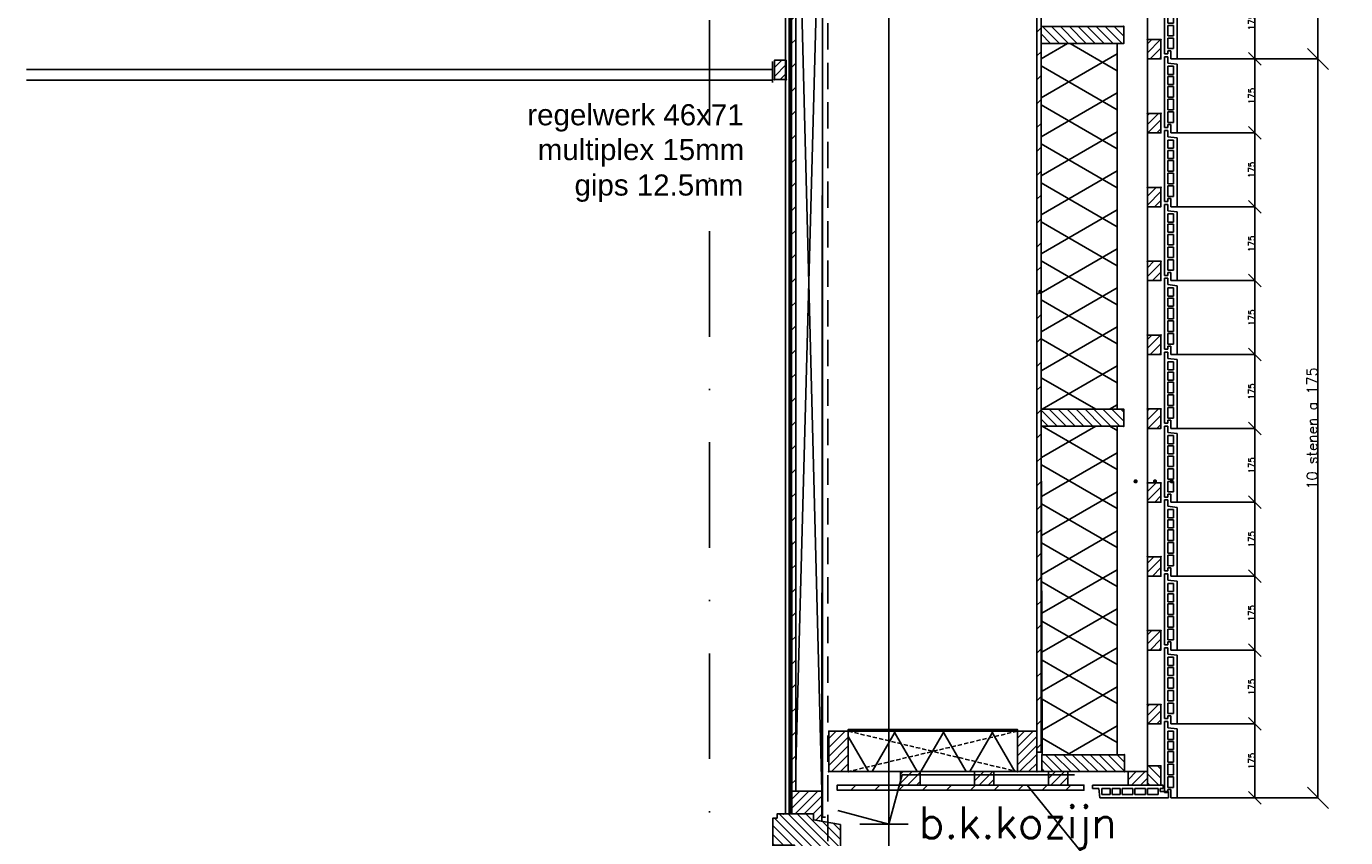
# Model space of a CAD drawing. Extents: x 0 to 317513, y 0 to 193913.
# Tile 55 of 105: x 242395 to 245519, y 103502 to 105423. Entities that reach past the tile are written whole.
import ezdxf

# ---------------------------------------------------------------- set-up
doc = ezdxf.new("R2010")
doc.units = 0
doc.header["$LTSCALE"] = 20
doc.header["$MEASUREMENT"] = 0
doc.header["$PDSIZE"] = -1
for name, pattern in [('DASHDOT', [25, 12.5, -6.25, 0, -6.25]), ('DASHED', [0.75, 0.5, -0.25]), ('DD1', [2.66667, 1.66667, -0.5, 0, -0.5]), ('HIDDEN', [9.375, 6.25, -3.125]), ('HIDDEN2', [4.6875, 3.125, -1.5625])]:
    doc.linetypes.add(name, pattern=pattern)
doc.layers.get('0').update_dxf_attribs({"linetype": 'CONTINUOUS'})
doc.layers.get('DEFPOINTS').update_dxf_attribs({"linetype": 'CONTINUOUS'})
for name, color, linetype in [('A--01A1_ACEER', 1, 'CONTINUOUS'), ('A--A21--_F-23-', 9, 'CONTINUOUS'), ('A--A25--_F--3-', 9, 'CONTINUOUS'), ('A--A35--_F--3-', 9, 'CONTINUOUS'), ('A--A42--_F--3-', 9, 'CONTINUOUS'), ('A--A42--_F-23-', 9, 'CONTINUOUS'), ('A--L21--', 3, 'CONTINUOUS'), ('A--L21--_F--3-', 7, 'CONTINUOUS'), ('A--L21D3_BUITENWAND', 3, 'CONTINUOUS'), ('A--L21DC1_BUITENWAND', 1, 'HIDDEN'), ('A--L25--', 7, 'CONTINUOUS'), ('A--L25--_F-23-', 7, 'CONTINUOUS'), ('A--L28DC1_KONSTRUKTIES', 1, 'HIDDEN2'), ('A--L30--', 7, 'CONTINUOUS'), ('A--L30--_F123-', 7, 'CONTINUOUS'), ('A--L31--', 2, 'CONTINUOUS'), ('A--L31--_F--3-', 7, 'CONTINUOUS'), ('A--L31D1_BUITENKOZIJN', 1, 'CONTINUOUS'), ('A--L35-D2-_PLAFONDS', 2, 'CONTINUOUS'), ('A--L35-D4-_PLAFONDS', 4, 'CONTINUOUS'), ('A--L42--', 7, 'CONTINUOUS'), ('A--L42--_F--3-', 7, 'CONTINUOUS'), ('A--L42--_F-23-', 7, 'CONTINUOUS'), ('A--M$1A-_F123-', 1, 'CONTINUOUS'), ('A--M01A1_MAATVOERING', 1, 'CONTINUOUS'), ('A--M01B1_HOOGTE_MAATV', 1, 'CONTINUOUS'), ('A--T$1A-_F123_20', 1, 'CONTINUOUS'), ('A--T01A-25_TEKST', 2, 'CONTINUOUS'), ('A--T01B2_HOOGTE_MAATV', 2, 'CONTINUOUS'), ('A--T01B3_HOOGTE_MAATV', 3, 'CONTINUOUS'), ('STRAMIEN', 8, 'DD1'), ('X--LR---_CP', 7, 'CONTINUOUS')]:
    doc.layers.add(name, color=color, linetype=linetype)
doc.styles.add('EB2', font='ARIAL.TTF')
doc.styles.add('HOOGTEXT', font='ROMANS.shx', dxfattribs={"height": 2.5})
doc.styles.add('MAATLIJN', font='ROMANS')
doc.dimstyles.new('ALFA25', dxfattribs={"dimscale": 0.3, "dimtxt": 50, "dimasz": 100, "dimexe": 0, "dimexo": 0, "dimgap": 2, "dimtad": 1, "dimdec": 0, "dimzin": 0, "dimdsep": 46, "dimtxsty": 'MAATLIJN', "dimblk1": 'OBLIQUE', "dimblk2": 'OBLIQUE', "dimsah": 1, "dimcen": 0, "dimclrd": 1, "dimclre": 1, "dimclrt": 2, "dimadec": 0, "dimazin": 0, "dimtfac": 0.75, "dimtdec": 4, "dimtix": 1, "dimtmove": 2, "dimatfit": 3, "dimldrblk": 'OBLIQUE', "dimfxl": 0, "dimtvp": 1.5, "dimtolj": 1, "dimtzin": 0, "dimarcsym": 0})
pattern_1 = [(45, (0, 0), (-10.6066, 10.6066), [])]

# ---------------------------------------------------------------- blocks, each defined once
blk = doc.blocks.new('_OBLIQUE')
at = {"color": 0, "linetype": 'ByBlock'}
blk.add_line((-0.5, -0.5), (0.5, 0.5), dxfattribs=at)
blk = doc.blocks.new('*D289')
at = {"color": 1, "linetype": 'ByBlock'}
for p, q in [((239354.3, 105345.9), (239538.8, 105345.9)), ((239538.8, 105170.9), (239538.8, 105345.9)), ((239354.3, 105170.9), (239538.8, 105170.9))]:
    blk.add_line(p, q, dxfattribs=at)
at = {"layer": 'DEFPOINTS', "color": 0, "linetype": 'ByBlock'}
for p in [(239354.3, 105345.9), (239538.8, 105345.9), (239354.3, 105170.9)]:
    blk.add_point(p, dxfattribs=at)
at = {"color": 1, "linetype": 'ByBlock', "xscale": 30, "yscale": 30, "zscale": 30}
for p, rotation in [((239538.8, 105345.9), 90), ((239538.8, 105170.9), 270)]:
    blk.add_blockref('_OBLIQUE', p, dxfattribs=dict(at, rotation=rotation))
at = {"color": 2, "linetype": 'ByBlock', "insert": (239530.7, 105258.4), "char_height": 15, "attachment_point": 5, "rotation": 90, "style": 'MAATLIJN'}
blk.add_mtext('\\A1;175', dxfattribs=at)
blk = doc.blocks.new('*D290')
at = {"color": 1, "linetype": 'ByBlock'}
for p, q in [((239354.3, 105520.9), (239538.8, 105520.9)), ((239538.8, 105345.9), (239538.8, 105520.9)), ((239354.3, 105345.9), (239538.8, 105345.9))]:
    blk.add_line(p, q, dxfattribs=at)
at = {"layer": 'DEFPOINTS', "color": 0, "linetype": 'ByBlock'}
for p in [(239354.3, 105520.9), (239538.8, 105520.9), (239354.3, 105345.9)]:
    blk.add_point(p, dxfattribs=at)
at = {"color": 1, "linetype": 'ByBlock', "xscale": 30, "yscale": 30, "zscale": 30}
for p, rotation in [((239538.8, 105520.9), 90), ((239538.8, 105345.9), 270)]:
    blk.add_blockref('_OBLIQUE', p, dxfattribs=dict(at, rotation=rotation))
at = {"color": 2, "linetype": 'ByBlock', "insert": (239530.7, 105433.4), "char_height": 15, "attachment_point": 5, "rotation": 90, "style": 'MAATLIJN'}
blk.add_mtext('\\A1;175', dxfattribs=at)
blk = doc.blocks.new('*D298')
at = {"color": 1, "linetype": 'ByBlock'}
for p, q in [((245194.4, 105345.9), (245453.3, 105345.9)), ((245453.3, 103595.9), (245453.3, 105345.9)), ((245194.4, 103595.9), (245453.3, 103595.9))]:
    blk.add_line(p, q, dxfattribs=at)
at = {"layer": 'DEFPOINTS', "color": 0, "linetype": 'ByBlock'}
for p in [(245194.4, 105345.9), (245453.3, 105345.9), (245194.4, 103595.9)]:
    blk.add_point(p, dxfattribs=at)
at = {"color": 1, "linetype": 'ByBlock', "xscale": 50, "yscale": 50, "zscale": 50}
for p, rotation in [((245453.3, 105345.9), 90), ((245453.3, 103595.9), 270)]:
    blk.add_blockref('_OBLIQUE', p, dxfattribs=dict(at, rotation=rotation))
at = {"color": 2, "linetype": 'ByBlock', "insert": (245439.8, 104470.9), "char_height": 25, "attachment_point": 5, "rotation": 90, "style": 'MAATLIJN'}
blk.add_mtext('\\A1;10 stenen a 175', dxfattribs=at)
blk = doc.blocks.new('*D299')
at = {"color": 1, "linetype": 'ByBlock'}
for p, q in [((245194.4, 107095.9), (245453.3, 107095.9)), ((245453.3, 105345.9), (245453.3, 107095.9)), ((245194.4, 105345.9), (245453.3, 105345.9))]:
    blk.add_line(p, q, dxfattribs=at)
at = {"layer": 'DEFPOINTS', "color": 0, "linetype": 'ByBlock'}
for p in [(245194.4, 107095.9), (245453.3, 107095.9), (245194.4, 105345.9)]:
    blk.add_point(p, dxfattribs=at)
at = {"color": 1, "linetype": 'ByBlock', "xscale": 50, "yscale": 50, "zscale": 50}
for p, rotation in [((245453.3, 107095.9), 90), ((245453.3, 105345.9), 270)]:
    blk.add_blockref('_OBLIQUE', p, dxfattribs=dict(at, rotation=rotation))
at = {"color": 2, "linetype": 'ByBlock', "insert": (245439.8, 106220.9), "char_height": 25, "attachment_point": 5, "rotation": 90, "style": 'MAATLIJN'}
blk.add_mtext('\\A1;10 stenen a 175', dxfattribs=at)
blk = doc.blocks.new('*U858')
at = {"layer": 'A--A42--_F-23-', "linetype": 'Continuous'}
h = blk.add_hatch(dxfattribs=at)
h.set_pattern_fill('ALFALINE', color=256, scale=40, style=0)
h.set_pattern_definition([(45, (-244792.67, -103703.898), (-28.284271, 28.284271), [])])
h.paths.add_polyline_path([(0, 0), (-5, 0), (-5, 3442), (0, 3442), (5, 3442), (5, 0)])
at = {"layer": 'A--L42--_F-23-', "color": 2, "linetype": 'Continuous'}
for points in [[(0, 0), (-5, 0), (-5, 3442), (0, 3442)], [(0, 0), (5, 0), (5, 3442), (0, 3442)]]:
    blk.add_lwpolyline(points, dxfattribs=at)
blk = doc.blocks.new('ARGETON175')
at = {"layer": 'A--L21D3_BUITENWAND'}
for p, q in [((0, 168), (-8, 168)), ((-8, 153), (-8, 168)), ((0, 0), (0, 168)), ((-8, 153), (-30, 150.5)), ((-30, 150.5), (-30, -12.5)), ((-22, 145.5), (-22, 126)), ((-8, 145.5), (-22, 145.5)), ((-8, 126), (-22, 126)), ((-8, 126), (-8, 145.5)), ((-8, 121), (-22, 121)), ((-22, 121), (-22, 102)), ((-22, 102), (-8, 102)), ((-22, 97), (-22, 72)), ((-22, 97), (-8, 97)), ((-8, 102), (-8, 121)), ((-8, 72), (-8, 97)), ((-22, 72), (-8, 72)), ((-22, 67), (-22, 42)), ((-22, 67), (-8, 67)), ((-8, 42), (-8, 67)), ((-22, 42), (-8, 42)), ((-22, 37), (-22, 12)), ((-22, 37), (-8, 37)), ((-8, 12), (-8, 37)), ((-22, 12), (-8, 12)), ((-15, 7), (-15, -12.5)), ((-15, 7), (-8, 7)), ((-8, 7), (-8, 0)), ((-8, 0), (0, 0)), ((-30, -12.5), (-15, -12.5))]:
    blk.add_line(p, q, dxfattribs=at)
blk = doc.blocks.new('NH40_196')
at = {"layer": 'A--A25--_F--3-'}
h = blk.add_hatch(dxfattribs=at)
h.set_pattern_fill('ALFALINE', color=256, scale=15, style=0, pattern_type=2)
h.set_pattern_definition([(45, (-6, 0), (-10.6066, 10.6066), [])])
h.paths.add_polyline_path([(0, 0), (0, 196), (40, 196), (40, 0)])
at = {"layer": 'A--L25--_F-23-', "color": 2, "linetype": 'Continuous'}
blk.add_lwpolyline([(0, 0), (0, 196), (40, 196), (40, 0)], close=True, dxfattribs=at)
at = {"layer": 'X--LR---_CP'}
for p in [(0, 0), (0, 0), (40, 0)]:
    blk.add_point(p, dxfattribs=at)
blk = doc.blocks.new('*D304')
at = {"color": 1, "linetype": 'ByBlock'}
for p, q in [((239354.3, 103945.9), (239538.8, 103945.9)), ((239538.8, 103770.9), (239538.8, 103945.9)), ((239354.3, 103770.9), (239538.8, 103770.9))]:
    blk.add_line(p, q, dxfattribs=at)
at = {"layer": 'DEFPOINTS', "color": 0, "linetype": 'ByBlock'}
for p in [(239354.3, 103945.9), (239538.8, 103945.9), (239354.3, 103770.9)]:
    blk.add_point(p, dxfattribs=at)
at = {"color": 1, "linetype": 'ByBlock', "xscale": 30, "yscale": 30, "zscale": 30}
for p, rotation in [((239538.8, 103945.9), 90), ((239538.8, 103770.9), 270)]:
    blk.add_blockref('_OBLIQUE', p, dxfattribs=dict(at, rotation=rotation))
at = {"color": 2, "linetype": 'ByBlock', "insert": (239530.7, 103858.4), "char_height": 15, "attachment_point": 5, "rotation": 90, "style": 'MAATLIJN'}
blk.add_mtext('\\A1;175', dxfattribs=at)
blk = doc.blocks.new('*D305')
at = {"color": 1, "linetype": 'ByBlock'}
for p, q in [((239354.3, 104120.9), (239538.8, 104120.9)), ((239538.8, 103945.9), (239538.8, 104120.9)), ((239354.3, 103945.9), (239538.8, 103945.9))]:
    blk.add_line(p, q, dxfattribs=at)
at = {"layer": 'DEFPOINTS', "color": 0, "linetype": 'ByBlock'}
for p in [(239354.3, 104120.9), (239538.8, 104120.9), (239354.3, 103945.9)]:
    blk.add_point(p, dxfattribs=at)
at = {"color": 1, "linetype": 'ByBlock', "xscale": 30, "yscale": 30, "zscale": 30}
for p, rotation in [((239538.8, 104120.9), 90), ((239538.8, 103945.9), 270)]:
    blk.add_blockref('_OBLIQUE', p, dxfattribs=dict(at, rotation=rotation))
at = {"color": 2, "linetype": 'ByBlock', "insert": (239530.7, 104033.4), "char_height": 15, "attachment_point": 5, "rotation": 90, "style": 'MAATLIJN'}
blk.add_mtext('\\A1;175', dxfattribs=at)
blk = doc.blocks.new('*D306')
at = {"color": 1, "linetype": 'ByBlock'}
for p, q in [((239354.3, 104295.9), (239538.8, 104295.9)), ((239538.8, 104120.9), (239538.8, 104295.9)), ((239354.3, 104120.9), (239538.8, 104120.9))]:
    blk.add_line(p, q, dxfattribs=at)
at = {"layer": 'DEFPOINTS', "color": 0, "linetype": 'ByBlock'}
for p in [(239354.3, 104295.9), (239538.8, 104295.9), (239354.3, 104120.9)]:
    blk.add_point(p, dxfattribs=at)
at = {"color": 1, "linetype": 'ByBlock', "xscale": 30, "yscale": 30, "zscale": 30}
for p, rotation in [((239538.8, 104295.9), 90), ((239538.8, 104120.9), 270)]:
    blk.add_blockref('_OBLIQUE', p, dxfattribs=dict(at, rotation=rotation))
at = {"color": 2, "linetype": 'ByBlock', "insert": (239530.7, 104208.4), "char_height": 15, "attachment_point": 5, "rotation": 90, "style": 'MAATLIJN'}
blk.add_mtext('\\A1;175', dxfattribs=at)
blk = doc.blocks.new('*D307')
at = {"color": 1, "linetype": 'ByBlock'}
for p, q in [((239354.3, 104470.9), (239538.8, 104470.9)), ((239538.8, 104295.9), (239538.8, 104470.9)), ((239354.3, 104295.9), (239538.8, 104295.9))]:
    blk.add_line(p, q, dxfattribs=at)
at = {"layer": 'DEFPOINTS', "color": 0, "linetype": 'ByBlock'}
for p in [(239354.3, 104470.9), (239538.8, 104470.9), (239354.3, 104295.9)]:
    blk.add_point(p, dxfattribs=at)
at = {"color": 1, "linetype": 'ByBlock', "xscale": 30, "yscale": 30, "zscale": 30}
for p, rotation in [((239538.8, 104470.9), 90), ((239538.8, 104295.9), 270)]:
    blk.add_blockref('_OBLIQUE', p, dxfattribs=dict(at, rotation=rotation))
at = {"color": 2, "linetype": 'ByBlock', "insert": (239530.7, 104383.4), "char_height": 15, "attachment_point": 5, "rotation": 90, "style": 'MAATLIJN'}
blk.add_mtext('\\A1;175', dxfattribs=at)
blk = doc.blocks.new('*D308')
at = {"color": 1, "linetype": 'ByBlock'}
for p, q in [((239354.3, 104645.9), (239538.8, 104645.9)), ((239538.8, 104470.9), (239538.8, 104645.9)), ((239354.3, 104470.9), (239538.8, 104470.9))]:
    blk.add_line(p, q, dxfattribs=at)
at = {"layer": 'DEFPOINTS', "color": 0, "linetype": 'ByBlock'}
for p in [(239354.3, 104645.9), (239538.8, 104645.9), (239354.3, 104470.9)]:
    blk.add_point(p, dxfattribs=at)
at = {"color": 1, "linetype": 'ByBlock', "xscale": 30, "yscale": 30, "zscale": 30}
for p, rotation in [((239538.8, 104645.9), 90), ((239538.8, 104470.9), 270)]:
    blk.add_blockref('_OBLIQUE', p, dxfattribs=dict(at, rotation=rotation))
at = {"color": 2, "linetype": 'ByBlock', "insert": (239530.7, 104558.4), "char_height": 15, "attachment_point": 5, "rotation": 90, "style": 'MAATLIJN'}
blk.add_mtext('\\A1;175', dxfattribs=at)
blk = doc.blocks.new('*D309')
at = {"color": 1, "linetype": 'ByBlock'}
for p, q in [((239354.3, 104820.9), (239538.8, 104820.9)), ((239538.8, 104645.9), (239538.8, 104820.9)), ((239354.3, 104645.9), (239538.8, 104645.9))]:
    blk.add_line(p, q, dxfattribs=at)
at = {"layer": 'DEFPOINTS', "color": 0, "linetype": 'ByBlock'}
for p in [(239354.3, 104820.9), (239538.8, 104820.9), (239354.3, 104645.9)]:
    blk.add_point(p, dxfattribs=at)
at = {"color": 1, "linetype": 'ByBlock', "xscale": 30, "yscale": 30, "zscale": 30}
for p, rotation in [((239538.8, 104820.9), 90), ((239538.8, 104645.9), 270)]:
    blk.add_blockref('_OBLIQUE', p, dxfattribs=dict(at, rotation=rotation))
at = {"color": 2, "linetype": 'ByBlock', "insert": (239530.7, 104733.4), "char_height": 15, "attachment_point": 5, "rotation": 90, "style": 'MAATLIJN'}
blk.add_mtext('\\A1;175', dxfattribs=at)
blk = doc.blocks.new('*D310')
at = {"color": 1, "linetype": 'ByBlock'}
for p, q in [((239354.3, 104995.9), (239538.8, 104995.9)), ((239538.8, 104820.9), (239538.8, 104995.9)), ((239354.3, 104820.9), (239538.8, 104820.9))]:
    blk.add_line(p, q, dxfattribs=at)
at = {"layer": 'DEFPOINTS', "color": 0, "linetype": 'ByBlock'}
for p in [(239354.3, 104995.9), (239538.8, 104995.9), (239354.3, 104820.9)]:
    blk.add_point(p, dxfattribs=at)
at = {"color": 1, "linetype": 'ByBlock', "xscale": 30, "yscale": 30, "zscale": 30}
for p, rotation in [((239538.8, 104995.9), 90), ((239538.8, 104820.9), 270)]:
    blk.add_blockref('_OBLIQUE', p, dxfattribs=dict(at, rotation=rotation))
at = {"color": 2, "linetype": 'ByBlock', "insert": (239530.7, 104908.4), "char_height": 15, "attachment_point": 5, "rotation": 90, "style": 'MAATLIJN'}
blk.add_mtext('\\A1;175', dxfattribs=at)
blk = doc.blocks.new('*D311')
at = {"color": 1, "linetype": 'ByBlock'}
for p, q in [((239354.3, 105170.9), (239538.8, 105170.9)), ((239538.8, 104995.9), (239538.8, 105170.9)), ((239354.3, 104995.9), (239538.8, 104995.9))]:
    blk.add_line(p, q, dxfattribs=at)
at = {"layer": 'DEFPOINTS', "color": 0, "linetype": 'ByBlock'}
for p in [(239354.3, 105170.9), (239538.8, 105170.9), (239354.3, 104995.9)]:
    blk.add_point(p, dxfattribs=at)
at = {"color": 1, "linetype": 'ByBlock', "xscale": 30, "yscale": 30, "zscale": 30}
for p, rotation in [((239538.8, 105170.9), 90), ((239538.8, 104995.9), 270)]:
    blk.add_blockref('_OBLIQUE', p, dxfattribs=dict(at, rotation=rotation))
at = {"color": 2, "linetype": 'ByBlock', "insert": (239530.7, 105083.4), "char_height": 15, "attachment_point": 5, "rotation": 90, "style": 'MAATLIJN'}
blk.add_mtext('\\A1;175', dxfattribs=at)
blk = doc.blocks.new('*D312')
at = {"color": 1, "linetype": 'ByBlock'}
for p, q in [((239354.3, 105345.9), (239538.8, 105345.9)), ((239538.8, 105170.9), (239538.8, 105345.9)), ((239354.3, 105170.9), (239538.8, 105170.9))]:
    blk.add_line(p, q, dxfattribs=at)
at = {"layer": 'DEFPOINTS', "color": 0, "linetype": 'ByBlock'}
for p in [(239354.3, 105345.9), (239538.8, 105345.9), (239354.3, 105170.9)]:
    blk.add_point(p, dxfattribs=at)
at = {"color": 1, "linetype": 'ByBlock', "xscale": 30, "yscale": 30, "zscale": 30}
for p, rotation in [((239538.8, 105345.9), 90), ((239538.8, 105170.9), 270)]:
    blk.add_blockref('_OBLIQUE', p, dxfattribs=dict(at, rotation=rotation))
at = {"color": 2, "linetype": 'ByBlock', "insert": (239530.7, 105258.4), "char_height": 15, "attachment_point": 5, "rotation": 90, "style": 'MAATLIJN'}
blk.add_mtext('\\A1;175', dxfattribs=at)
blk = doc.blocks.new('*D313')
at = {"color": 1, "linetype": 'ByBlock'}
for p, q in [((239354.3, 103770.9), (239538.8, 103770.9)), ((239538.8, 103595.9), (239538.8, 103770.9)), ((239354.3, 103595.9), (239538.8, 103595.9))]:
    blk.add_line(p, q, dxfattribs=at)
at = {"layer": 'DEFPOINTS', "color": 0, "linetype": 'ByBlock'}
for p in [(239354.3, 103770.9), (239538.8, 103770.9), (239354.3, 103595.9)]:
    blk.add_point(p, dxfattribs=at)
at = {"color": 1, "linetype": 'ByBlock', "xscale": 30, "yscale": 30, "zscale": 30}
for p, rotation in [((239538.8, 103770.9), 90), ((239538.8, 103595.9), 270)]:
    blk.add_blockref('_OBLIQUE', p, dxfattribs=dict(at, rotation=rotation))
at = {"color": 2, "linetype": 'ByBlock', "insert": (239530.7, 103683.4), "char_height": 15, "attachment_point": 5, "rotation": 90, "style": 'MAATLIJN'}
blk.add_mtext('\\A1;175', dxfattribs=at)
blk = doc.blocks.new('HOUT46X32')
at = {"layer": 'A--A25--_F--3-'}
h = blk.add_hatch(dxfattribs=at)
h.set_pattern_fill('ALFALINE', color=256, scale=15, style=0, pattern_type=2)
h.set_pattern_definition(pattern_1)
h.paths.add_polyline_path([(0, 0), (0, 46), (32, 46), (32, 0)])
at = {"layer": 'A--L25--_F-23-', "color": 2, "linetype": 'Continuous'}
blk.add_lwpolyline([(0, 0), (0, 46), (32, 46), (32, 0)], close=True, dxfattribs=at)
at = {"layer": 'X--LR---_CP'}
for p in [(0, 0), (0, 0), (32, 0)]:
    blk.add_point(p, dxfattribs=at)
blk = doc.blocks.new('Q020259-')
at = {"layer": 'A--A25--_F--3-'}
h = blk.add_hatch(dxfattribs=at)
h.set_pattern_fill('ALFALINE', color=256, scale=15, style=0, pattern_type=2)
h.set_pattern_definition(pattern_1)
h.paths.add_polyline_path([(0, 0), (0, 46), (28, 46), (28, 0)])
at = {"layer": 'A--L25--_F-23-', "color": 2, "linetype": 'Continuous'}
blk.add_lwpolyline([(0, 0), (0, 46), (28, 46), (28, 0)], close=True, dxfattribs=at)
at = {"layer": 'X--LR---_CP'}
for p in [(0, 0), (0, 0), (28, 0)]:
    blk.add_point(p, dxfattribs=at)
blk = doc.blocks.new('*U857')
at = {"layer": 'A--A42--_F-23-', "linetype": 'Continuous'}
h = blk.add_hatch(dxfattribs=at)
h.set_pattern_fill('ALFALINE', color=256, scale=40, style=0)
h.set_pattern_definition([(45, (-244211.62, -106076.24), (-28.284271, 28.284271), [])])
h.paths.add_polyline_path([(0, 0), (5, 0), (5.1, -2464.9), (0.1, -2464.9), (-4.9, -2464.9), (-5, 0)])
at = {"layer": 'A--L42--_F-23-', "color": 2, "linetype": 'Continuous'}
for points in [[(0, 0), (-5, 0), (-4.9, -2464.9), (0.1, -2464.9)], [(0, 0), (5, 0), (5.1, -2464.9), (0.1, -2464.9)]]:
    blk.add_lwpolyline(points, dxfattribs=at)
blk = doc.blocks.new('*U856')
at = {"layer": 'A--A42--_F--3-', "linetype": 'Continuous'}
h = blk.add_hatch(dxfattribs=at)
h.set_pattern_fill('ALFALINE', color=256, scale=40, angle=45, style=0)
h.set_pattern_definition([(90, (-244198.544, -103557.896), (-40, 7e-15), [])])
h.paths.add_polyline_path([(0, 0), (-6.2, 0), (-6.2, 2518), (0, 2518), (6.2, 2518), (6.2, 0)])
at = {"layer": 'A--L42--_F--3-', "color": 3, "linetype": 'Continuous'}
for points in [[(0, 0), (-6.2, 0), (-6.2, 2518), (0, 2518)], [(0, 0), (-6.2, 0), (-6.2, 2518), (0, 2518)], [(0, 0), (-6.2, 0), (-6.2, 2518), (0, 2518)], [(0, 0), (6.2, 0), (6.2, 2518), (0, 2518)]]:
    blk.add_lwpolyline(points, dxfattribs=at)
blk = doc.blocks.new('HOOGTEP')
at = {"layer": 'A--M01A1_MAATVOERING'}
for p, q in [((0, 0), (0.624, 2.33)), ((0.624, 2.33), (8.794, 2.33)), ((-2.415, 0.647), (0, 0))]:
    blk.add_line(p, q, dxfattribs=at)
at = {"layer": 'A--M01B1_HOOGTE_MAATV'}
blk.add_line((-1.379, 0), (0.911, 0), dxfattribs=at)
at = {"layer": 'A--T01B2_HOOGTE_MAATV', "style": 'HOOGTEXT', "flags": 4}
blk.add_attdef('TEKST', (1.84, -0.671), '', height=1.5, dxfattribs=at)
at = {"layer": 'A--T01B3_HOOGTE_MAATV', "style": 'HOOGTEXT', "flags": 4}
blk.add_attdef('HOOGTE', (1.673, 3.819), '', height=1.75, dxfattribs=at)
blk = doc.blocks.new('Q020283-')
at = {"layer": 'A--A25--_F--3-'}
h = blk.add_hatch(dxfattribs=at)
h.set_pattern_fill('ALFALINE', color=256, scale=15, style=0, pattern_type=2)
h.set_pattern_definition(pattern_1)
h.paths.add_polyline_path([(0, 0), (0, 96), (46, 96), (46, 0)])
at = {"layer": 'A--L25--_F-23-', "color": 2, "linetype": 'Continuous'}
blk.add_lwpolyline([(0, 0), (0, 96), (46, 96), (46, 0)], close=True, dxfattribs=at)
at = {"layer": 'X--LR---_CP'}
for p in [(0, 0), (0, 0), (46, 0)]:
    blk.add_point(p, dxfattribs=at)
blk = doc.blocks.new('*U855')
at = {"layer": 'A--L30--_F123-', "color": 1, "linetype": 'Continuous'}
blk.add_lwpolyline([(0, 0), (-7.5, 0), (-7.2, 2525.8), (0.3, 2525.8)], dxfattribs=at)
blk.add_lwpolyline([(0, 0), (-7.5, 0), (-7.2, 2525.8), (0.3, 2525.8)], dxfattribs=at)
blk = doc.blocks.new('*U850')
at = {"layer": 'A--A21--_F-23-', "linetype": 'Continuous'}
h = blk.add_hatch(dxfattribs=at)
h.set_pattern_fill('ALFAISO', color=256, scale=100, style=0)
h.set_pattern_definition([(60, (5e-12, -50), (-86.603, 50), []), (120, (5e-12, -50), (-86.603, -50), [])])
h.paths.add_polyline_path([(0, 0), (0, 50), (400.7, 50), (400.7, 0), (400.7, -50), (0, -50)])
at = {"layer": 'A--L21--_F--3-', "color": 3, "linetype": 'Continuous'}
for points in [[(0, 0), (0, 50), (400.7, 50), (400.7, 0)], [(0, 0), (0, -50), (400.7, -50), (400.7, 0)]]:
    blk.add_lwpolyline(points, dxfattribs=at)
blk = doc.blocks.new('*U844')
at = {"layer": 'A--A42--_F-23-', "linetype": 'Continuous'}
h = blk.add_hatch(dxfattribs=at)
h.set_pattern_fill('ALFALINE', color=256, scale=40, style=0)
h.set_pattern_definition([(45, (-244314.955, -103619.898), (-28.284271, 28.284271), [])])
h.paths.add_polyline_path([(0, 0), (0, 6), (584.1, 6), (584.1, 0), (584.1, -6), (0, -6)])
at = {"layer": 'A--L42--_F-23-', "color": 2, "linetype": 'Continuous'}
for points in [[(0, 0), (0, 6), (584.1, 6), (584.1, 0)], [(0, 0), (0, -6), (584.1, -6), (584.1, 0)]]:
    blk.add_lwpolyline(points, dxfattribs=at)

msp = doc.modelspace()

# ---------------------------------------------------------------- hatches: boundary and pattern name
at = {"layer": 'A--A21--_F-23-'}
h = msp.add_hatch(dxfattribs=at)
h.set_pattern_fill('ALFAISO', color=256, scale=80, angle=270, style=0, pattern_type=2)
h.set_pattern_definition([(210, (357263.615, 953.08), (-40, 69.282032), []), (150, (357263.615, 953.08), (40, 69.282032), [])])
h.paths.add_polyline_path([(244798.1, 105382.4), (244978.1, 105382.4), (244978.1, 104516.1), (244798.1, 104516.1)])
h = msp.add_hatch(dxfattribs=at)
h.set_pattern_fill('ALFAISO', color=256, scale=80, angle=270, style=0, pattern_type=2)
h.set_pattern_definition([(150, (357263.615, 208039.17), (-40, -69.282032), []), (210, (357263.615, 208039.17), (40, -69.282032), [])])
h.paths.add_polyline_path([(244800.6, 103697.9), (244978.1, 103697.9), (244978.1, 104476.1), (244798.1, 104476.1)])
at = {"layer": 'A--A35--_F--3-'}
h = msp.add_hatch(dxfattribs=at)
h.set_pattern_fill('ALFALINE', color=256, scale=15, angle=90, style=0, pattern_type=2)
h.set_pattern_definition([(45, (243740.254, 103188.884), (10.6066, -10.6066), [])])
h.paths.add_polyline_path([(244278.6, 103611.3), (244207.6, 103611.3), (244207.6, 103557.9), (244258.6, 103557.9), (244258.6, 103543.9), (244278.6, 103540.3)])
h = msp.add_hatch(dxfattribs=at)
h.set_pattern_fill('ALFALINE', color=256, scale=15, style=0, pattern_type=2)
h.set_pattern_definition([(135, (243740.241, 103188.884), (10.6066, 10.6066), [])])
h.paths.add_polyline_path([(244289.6, 103462.9), (244213.6, 103462.9), (244213.6, 103483.9), (244162.6, 103483.9), (244162.6, 103547.9), (244172.6, 103547.9), (244172.6, 103557.9), (244258.6, 103557.9), (244258.6, 103543.9), (244322.6, 103532.4), (244322.6, 103462.9), (244307.6, 103462.9), (244299.6, 103476.9), (244289.6, 103476.9)])

# ---------------------------------------------------------------- linework, layer by layer
at = {"layer": 'A--01A1_ACEER'}
for p, q in [((244278.6, 103611.3), (244216.6, 106029.9)), ((244216.6, 103671.9), (244280.3, 106029.9)), ((244280.3, 106029.9), (244278.6, 103611.3)), ((244162.6, 97043.7), (244162.6, 103547.9))]:
    msp.add_line(p, q, dxfattribs=at)
at = {"layer": 'A--L21--'}
for points in [[(244798.1, 105382.4), (244978.1, 105382.4), (244978.1, 104516.1), (244798.1, 104516.1)], [(244800.6, 103697.9), (244978.1, 103697.9), (244978.1, 104476.1), (244798.1, 104476.1)]]:
    msp.add_lwpolyline(points, close=True, dxfattribs=at)
at = {"layer": 'A--L21DC1_BUITENWAND'}
msp.add_line((245099.6, 103595.9), (245099.6, 103610.9), dxfattribs=at)
at = {"layer": 'A--L28DC1_KONSTRUKTIES'}
msp.add_line((244292.6, 105805.9), (244292.6, 102755.9), dxfattribs=at)
at = {"layer": 'A--L31--'}
for p, q in [((245049.6, 107114), (245049.6, 105375.9)), ((245049.6, 105431.4), (245049.6, 103625.9)), ((245049.6, 103657.9), (244295, 103657.9))]:
    msp.add_line(p, q, dxfattribs=at)
at = {"layer": 'A--L31--_F--3-', "color": 2, "linetype": 'Continuous'}
msp.add_lwpolyline([(244278.6, 103611.3), (244207.6, 103611.3), (244207.6, 103557.9), (244258.6, 103557.9), (244258.6, 103543.9), (244278.6, 103540.3), (244278.6, 103611.3)], close=True, dxfattribs=at)
at = {"layer": 'A--L31D1_BUITENKOZIJN'}
for p, q in [((244207.6, 104202.3), (244207.6, 103611.3)), ((244341, 103753.9), (244741.7, 103753.9))]:
    msp.add_line(p, q, dxfattribs=at)
at = {"layer": 'A--L31D1_BUITENKOZIJN', "linetype": 'DASHED'}
for p, q in [((244341, 103753.9), (244741.7, 103657.9)), ((244741.7, 103753.9), (244341, 103657.9))]:
    msp.add_line(p, q, dxfattribs=at)
at = {"layer": 'A--L31D1_BUITENKOZIJN', "color": 2}
msp.add_lwpolyline([(244289.6, 103462.9), (244213.6, 103462.9), (244213.6, 103483.9), (244162.6, 103483.9), (244162.6, 103547.9), (244172.6, 103547.9), (244172.6, 103557.9), (244258.6, 103557.9), (244258.6, 103543.9), (244322.6, 103532.4), (244322.6, 103462.9), (244307.6, 103462.9), (244299.6, 103476.9), (244289.6, 103476.9)], close=True, dxfattribs=at)
at = {"layer": 'A--L35-D2-_PLAFONDS'}
msp.add_lwpolyline([(242394.7, 105320.7), (244161.9, 105320.7), (244161.9, 105295.7), (242394.7, 105295.7)], dxfattribs=at)
at = {"layer": 'A--L35-D4-_PLAFONDS'}
msp.add_line((244161.9, 105290.1), (244161.9, 105340.1), dxfattribs=at)
at = {"layer": 'A--T$1A-_F123_20', "const_width": 4.75}
for points in [[(244793.2, 104794.4, 1), (244798.4, 104794.4, 1)], [(245018.9, 104345.5, 1), (245024.2, 104345.5, 1)], [(245064.8, 104345.5, 1), (245070, 104345.5, 1)], [(245104.5, 104345.5, 1), (245109.7, 104345.5, 1)]]:
    msp.add_lwpolyline(points, format="xyb", close=True, dxfattribs=at)
at = {"layer": 'A--T01A-25_TEKST'}
msp.add_line((245045.7, 103279.6), (244764.4, 103625.9), dxfattribs=at)
at = {"layer": 'STRAMIEN', "linetype": 'Continuous'}
msp.add_line((244437.5, 89445.5), (244437.5, 110048.6), dxfattribs=at)
at = {"layer": 'STRAMIEN', "linetype": 'DASHDOT'}
msp.add_line((244012.6, 109939.1), (244012.6, 90566.6), dxfattribs=at)
at = {"layer": 'X--LR---_CP', "color": 1}
msp.add_point((244187.6, 103557.9), dxfattribs=at)

# ---------------------------------------------------------------- block references
at = {"xscale": -1}
for p in [(245089.6, 105358.4), (245089.6, 105183.4), (245089.6, 105008.4), (245089.6, 104833.4), (245089.6, 104658.4), (245089.6, 104483.4), (245089.6, 104308.4), (245089.6, 104133.4), (245089.6, 103958.4), (245089.6, 103783.4), (245089.6, 103608.4)]:
    msp.add_blockref('ARGETON175', p, dxfattribs=at)
ref = msp.add_blockref('HOOGTEP', (244437.5, 103533.5), dxfattribs=dict(xscale=50, yscale=50, zscale=50))
ref.add_attrib('TEKST', 'b.k.kozijn', (244508, 103500), dxfattribs={"layer": 'A--T01B2_HOOGTE_MAATV', "height": 75, "style": 'HOOGTEXT', "flags": 4})
ref.add_attrib('HOOGTE', '11112+P', (244437.5, 103356.5), dxfattribs={"layer": 'A--T01B3_HOOGTE_MAATV', "height": 87.5, "style": 'HOOGTEXT', "flags": 4})
at = {"rotation": 90}
msp.add_blockref('ARGETON175', (245087.1, 103625.9), dxfattribs=at)
at = {"layer": 'A--L21--'}
msp.add_blockref('*U850', (244341, 103707.9), dxfattribs=at)
at = {"layer": 'A--L25--'}
for name, p, rotation in [('NH40_196', (244993.6, 105382.9), 90), ('HOUT46X32', (245081.6, 105391.9), 180), ('HOUT46X32', (245081.6, 105216.9), 180), ('HOUT46X32', (245081.6, 105041.9), 180), ('HOUT46X32', (245081.6, 104866.9), 180), ('HOUT46X32', (245081.6, 104691.9), 180), ('NH40_196', (244993.6, 104476.1), 90), ('HOUT46X32', (245081.6, 104516.9), 180), ('HOUT46X32', (245081.6, 104341.9), 180), ('HOUT46X32', (245081.6, 104166.9), 180), ('HOUT46X32', (245081.6, 103991.9), 180), ('HOUT46X32', (245081.6, 103816.9), 180), ('NH40_196', (244995.1, 103657.9), 90)]:
    msp.add_blockref(name, p, dxfattribs=dict(at, rotation=rotation))
for name, p in [('Q020259-', (244166.1, 105297.1)), ('Q020283-', (244295, 103657.9)), ('Q020283-', (244741.7, 103657.9))]:
    msp.add_blockref(name, p, dxfattribs=at)
at = {"layer": 'A--L25--', "xscale": -1}
msp.add_blockref('HOUT46X32', (245081.6, 103625.9), dxfattribs=at)
at = {"layer": 'A--L25--', "xscale": -1, "rotation": 270}
for p in [(244465.1, 103625.9), (244640.1, 103625.9), (244815.1, 103625.9), (245003.6, 103625.9)]:
    msp.add_blockref('HOUT46X32', p, dxfattribs=at)
at = {"layer": 'A--L30--'}
msp.add_blockref('*U855', (244287.5, 103550.1), dxfattribs=at)
at = {"layer": 'A--L42--'}
for name, p in [('*U858', (244792.7, 103703.9)), ('*U856', (244198.5, 103557.9)), ('*U857', (244211.6, 106076.2)), ('*U844', (244315, 103619.9))]:
    msp.add_blockref(name, p, dxfattribs=at)

# ---------------------------------------------------------------- texts
at = {"layer": 'A--T$1A-_F123_20', "style": 'EB2'}
for s, p in [('regelwerk 46x71', (243581, 105188.8)), ('multiplex 15mm ', (243605.8, 105106.3)), ('gips 12.5mm', (243692.8, 105022.4))]:
    msp.add_text(s, height=50, dxfattribs=at).set_placement(p)

# ---------------------------------------------------------------- dimensions: what is measured, and where the dimension line sits
at = {"layer": 'A--M$1A-_F123-'}
for base, p1, p2, picture, middle in [((245453.3, 107095.9), (245194.4, 105345.9), (245194.4, 107095.9), '*D299', (245439.8, 106220.9)), ((245453.3, 105345.9), (245194.4, 103595.9), (245194.4, 105345.9), '*D298', (245439.8, 104470.9))]:
    dim = msp.add_linear_dim(base=base, p1=p1, p2=p2, angle=90, text='10 stenen a 175', dimstyle='ALFA25', override={"dimscale": 0.5}, dxfattribs=at)
    dim.commit()
    dim.dimension.update_dxf_attribs({"geometry": picture, "text_midpoint": middle})
for base, p1, p2, picture, middle in [((245304.1, 105520.9), (245119.6, 105345.9), (245119.6, 105520.9), '*D290', (245296, 105433.4)), ((245304.1, 105345.9), (245119.6, 105170.9), (245119.6, 105345.9), '*D289', (245296, 105258.4)), ((245304.1, 105345.9), (245119.6, 105170.9), (245119.6, 105345.9), '*D312', (245296, 105258.4)), ((245304.1, 105170.9), (245119.6, 104995.9), (245119.6, 105170.9), '*D311', (245296, 105083.4)), ((245304.1, 104995.9), (245119.6, 104820.9), (245119.6, 104995.9), '*D310', (245296, 104908.4)), ((245304.1, 104820.9), (245119.6, 104645.9), (245119.6, 104820.9), '*D309', (245296, 104733.4)), ((245304.1, 104645.9), (245119.6, 104470.9), (245119.6, 104645.9), '*D308', (245296, 104558.4)), ((245304.1, 104470.9), (245119.6, 104295.9), (245119.6, 104470.9), '*D307', (245296, 104383.4)), ((245304.1, 104295.9), (245119.6, 104120.9), (245119.6, 104295.9), '*D306', (245296, 104208.4)), ((245304.1, 104120.9), (245119.6, 103945.9), (245119.6, 104120.9), '*D305', (245296, 104033.4)), ((245304.1, 103945.9), (245119.6, 103770.9), (245119.6, 103945.9), '*D304', (245296, 103858.4)), ((245304.1, 103770.9), (245119.6, 103595.9), (245119.6, 103770.9), '*D313', (245296, 103683.4))]:
    dim = msp.add_linear_dim(base=base, p1=p1, p2=p2, angle=90, dimstyle='ALFA25', override={"dimscale": 0.3}, dxfattribs=at)
    dim.commit()
    dim.dimension.update_dxf_attribs({"geometry": picture, "text_midpoint": middle, "insert": (5765.3, 0)})

doc.saveas('drawing.dxf')
